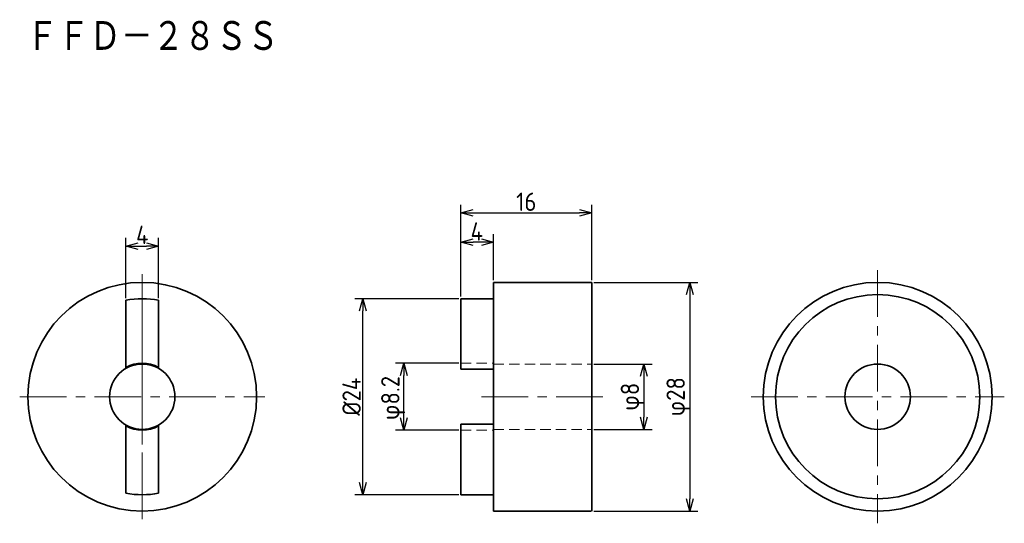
# Model space of a CAD drawing. Header units: millimetres. Extents: x 45 to 166, y 90 to 151.
import ezdxf

# ---------------------------------------------------------------- set-up
doc = ezdxf.new("R2010")
doc.units = ezdxf.units.MM
doc.header["$LTSCALE"] = 0.2
doc.linetypes.add('CENTER', pattern=[50.8, 31.75, -6.35, 6.35, -6.35])
doc.linetypes.add('HIDDEN', pattern=[9.525, 6.35, -3.175])
for name, color, linetype, lineweight in [('18-0-CON', 3, 'Continuous', 18), ('18-1-HID', 4, 'HIDDEN', 18), ('18-2-CEN', 1, 'CENTER', 18), ('35-0-CON', 7, 'Continuous', 35)]:
    doc.layers.add(name, color=color, linetype=linetype, lineweight=lineweight)
doc.styles.add('Dimension', font='isocp.shx', dxfattribs={"bigfont": 'bigfont.shx'})
doc.styles.add('KANJI', font='TXT', dxfattribs={"bigfont": 'BIGFONT'})
doc.dimstyles.new('外形図／部品図', dxfattribs={"dimscale": 0, "dimtxt": 4.5, "dimasz": 3, "dimexe": 2, "dimexo": 0.5, "dimgap": 0.5, "dimtad": 1, "dimdec": 3, "dimdsep": 46, "dimtxsty": 'Dimension', "dimblk": 'OPEN30', "dimcen": 2.5, "dimclrd": 161, "dimclre": 161, "dimclrt": 161, "dimazin": 2, "dimtm": 1e-09, "dimtfac": 0.6, "dimtdec": 3, "dimtmove": 0, "dimatfit": 3, "dimldrblk": 'OPEN30', "dimfxl": 1, "dimarcsym": 0})

# ---------------------------------------------------------------- blocks, each defined once
blk = doc.blocks.new('_Open30')
at = {"color": 0, "linetype": 'ByBlock', "lineweight": -2}
for p, q in [((-1, 0.268), (0, 0)), ((0, 0), (-1, -0.268)), ((0, 0), (-1, 0))]:
    blk.add_line(p, q, dxfattribs=at)
blk = doc.blocks.new('*D215')
at = {"layer": '18-0-CON', "color": 161, "lineweight": -2, "ltscale": 0.9}
for p, q in [((58, 117.06), (58, 124.44)), ((62, 117.06), (62, 124.44)), ((59.5, 123.44), (60.5, 123.44))]:
    blk.add_line(p, q, dxfattribs=at)
at = {"layer": 'Defpoints', "color": 0, "ltscale": 0.9}
for p in [(62, 123.44), (58, 116.81), (62, 116.81)]:
    blk.add_point(p, dxfattribs=at)
at = {"layer": '18-0-CON', "color": 161, "lineweight": -2, "ltscale": 0.9, "xscale": 1.499999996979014, "yscale": 1.499999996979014, "zscale": 1.499999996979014, "rotation": 180}
blk.add_blockref('_Open30', (58, 123.44), dxfattribs=at)
at = {"layer": '18-0-CON', "color": 161, "lineweight": -2, "ltscale": 0.9, "xscale": 1.499999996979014, "yscale": 1.499999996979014, "zscale": 1.499999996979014}
blk.add_blockref('_Open30', (62, 123.44), dxfattribs=at)
at = {"layer": '18-0-CON', "color": 161, "ltscale": 0.9, "insert": (60, 124.81), "char_height": 2.25, "attachment_point": 5, "style": 'Dimension'}
blk.add_mtext('\\A2;4', dxfattribs=at)
blk = doc.blocks.new('*D216')
at = {"layer": '18-0-CON', "color": 161, "lineweight": -2, "ltscale": 0.9}
for p, q in [((115.25, 119), (128, 119)), ((127, 117.5), (127, 92.5)), ((115.25, 91), (128, 91))]:
    blk.add_line(p, q, dxfattribs=at)
at = {"layer": 'Defpoints', "color": 0, "ltscale": 0.9}
for p in [(115, 119), (115, 91), (127, 91)]:
    blk.add_point(p, dxfattribs=at)
at = {"layer": '18-0-CON', "color": 161, "lineweight": -2, "ltscale": 0.9, "xscale": 1.499999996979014, "yscale": 1.499999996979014, "zscale": 1.499999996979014}
for p, rotation in [((127, 119), 90), ((127, 91), 270)]:
    blk.add_blockref('_Open30', p, dxfattribs=dict(at, rotation=rotation))
at = {"layer": '18-0-CON', "color": 161, "ltscale": 0.9, "insert": (125.62, 105), "char_height": 2.25, "attachment_point": 5, "rotation": 90, "style": 'Dimension'}
blk.add_mtext('\\A2;φ28', dxfattribs=at)
blk = doc.blocks.new('*D217')
at = {"layer": '18-0-CON', "color": 161, "lineweight": -2, "ltscale": 0.9}
for p, q in [((98.75, 117), (86, 117)), ((87, 94.5), (87, 115.5)), ((98.75, 93), (86, 93))]:
    blk.add_line(p, q, dxfattribs=at)
at = {"layer": 'Defpoints', "color": 0, "ltscale": 0.9}
for p in [(87, 117), (99, 117), (99, 93)]:
    blk.add_point(p, dxfattribs=at)
at = {"layer": '18-0-CON', "color": 161, "lineweight": -2, "ltscale": 0.9, "xscale": 1.499999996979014, "yscale": 1.499999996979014, "zscale": 1.499999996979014}
for p, rotation in [((87, 117), 90), ((87, 93), 270)]:
    blk.add_blockref('_Open30', p, dxfattribs=dict(at, rotation=rotation))
at = {"layer": '18-0-CON', "color": 161, "ltscale": 0.9, "insert": (85.62, 105), "char_height": 2.25, "attachment_point": 5, "rotation": 90, "style": 'Dimension'}
blk.add_mtext('\\A2;%%C24', dxfattribs=at)
blk = doc.blocks.new('*D218')
at = {"layer": '18-0-CON', "color": 161, "lineweight": -2, "ltscale": 0.9}
for p, q in [((98.75, 109.1), (91, 109.1)), ((92, 102.4), (92, 107.6)), ((98.75, 100.9), (91, 100.9))]:
    blk.add_line(p, q, dxfattribs=at)
at = {"layer": 'Defpoints', "color": 0, "ltscale": 0.9}
for p in [(92, 109.1), (99, 109.1), (99, 100.9)]:
    blk.add_point(p, dxfattribs=at)
at = {"layer": '18-0-CON', "color": 161, "lineweight": -2, "ltscale": 0.9, "xscale": 1.499999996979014, "yscale": 1.499999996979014, "zscale": 1.499999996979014}
for p, rotation in [((92, 109.1), 90), ((92, 100.9), 270)]:
    blk.add_blockref('_Open30', p, dxfattribs=dict(at, rotation=rotation))
at = {"layer": '18-0-CON', "color": 161, "ltscale": 0.9, "insert": (90.7, 104.84), "char_height": 2.25, "attachment_point": 5, "rotation": 90, "style": 'Dimension'}
blk.add_mtext('φ8.2', dxfattribs=at)
blk = doc.blocks.new('*D212')
at = {"layer": '18-0-CON', "color": 161, "lineweight": -2, "ltscale": 0.9}
for p, q in [((99, 117.25), (99, 128.5)), ((115, 119.25), (115, 128.5)), ((100.5, 127.5), (113.5, 127.5))]:
    blk.add_line(p, q, dxfattribs=at)
at = {"layer": 'Defpoints', "color": 0, "ltscale": 0.9}
for p in [(115, 127.5), (115, 119), (99, 117)]:
    blk.add_point(p, dxfattribs=at)
at = {"layer": '18-0-CON', "color": 161, "lineweight": -2, "ltscale": 0.9, "xscale": 1.499999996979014, "yscale": 1.499999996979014, "zscale": 1.499999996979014, "rotation": 180}
blk.add_blockref('_Open30', (99, 127.5), dxfattribs=at)
at = {"layer": '18-0-CON', "color": 161, "lineweight": -2, "ltscale": 0.9, "xscale": 1.499999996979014, "yscale": 1.499999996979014, "zscale": 1.499999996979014}
blk.add_blockref('_Open30', (115, 127.5), dxfattribs=at)
at = {"layer": '18-0-CON', "color": 161, "ltscale": 0.9, "insert": (107, 128.87), "char_height": 2.25, "attachment_point": 5, "style": 'Dimension'}
blk.add_mtext('\\A2;16', dxfattribs=at)
blk = doc.blocks.new('*D213')
at = {"layer": '18-0-CON', "color": 161, "lineweight": -2, "ltscale": 0.9}
for p, q in [((99, 117.25), (99, 124.91)), ((103, 119.25), (103, 124.91)), ((101.5, 123.91), (100.5, 123.91))]:
    blk.add_line(p, q, dxfattribs=at)
at = {"layer": 'Defpoints', "color": 0, "ltscale": 0.9}
for p in [(99, 123.91), (103, 119), (99, 117)]:
    blk.add_point(p, dxfattribs=at)
at = {"layer": '18-0-CON', "color": 161, "lineweight": -2, "ltscale": 0.9, "xscale": 1.499999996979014, "yscale": 1.499999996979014, "zscale": 1.499999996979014, "rotation": 180}
blk.add_blockref('_Open30', (99, 123.91), dxfattribs=at)
at = {"layer": '18-0-CON', "color": 161, "lineweight": -2, "ltscale": 0.9, "xscale": 1.499999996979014, "yscale": 1.499999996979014, "zscale": 1.499999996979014}
blk.add_blockref('_Open30', (103, 123.91), dxfattribs=at)
at = {"layer": '18-0-CON', "color": 161, "ltscale": 0.9, "insert": (100.94, 125.23), "char_height": 2.25, "attachment_point": 5, "style": 'Dimension'}
blk.add_mtext('4', dxfattribs=at)
blk = doc.blocks.new('*D214')
at = {"layer": '18-0-CON', "color": 161, "lineweight": -2, "ltscale": 0.9}
for p, q in [((115.25, 109), (122.39, 109)), ((121.39, 107.5), (121.39, 102.5)), ((115.25, 101), (122.39, 101))]:
    blk.add_line(p, q, dxfattribs=at)
at = {"layer": 'Defpoints', "color": 0, "ltscale": 0.9}
for p in [(115, 109), (115, 101), (121.39, 101)]:
    blk.add_point(p, dxfattribs=at)
at = {"layer": '18-0-CON', "color": 161, "lineweight": -2, "ltscale": 0.9, "xscale": 1.499999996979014, "yscale": 1.499999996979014, "zscale": 1.499999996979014}
for p, rotation in [((121.39, 109), 90), ((121.39, 101), 270)]:
    blk.add_blockref('_Open30', p, dxfattribs=dict(at, rotation=rotation))
at = {"layer": '18-0-CON', "color": 161, "ltscale": 0.9, "insert": (120.02, 105), "char_height": 2.25, "attachment_point": 5, "rotation": 90, "style": 'Dimension'}
blk.add_mtext('φ8', dxfattribs=at)

msp = doc.modelspace()

# ---------------------------------------------------------------- linework, layer by layer
at = {"layer": '18-1-HID'}
for p, q in [((99, 109.1), (103, 109.1)), ((103, 109), (115, 109)), ((99, 100.9), (103, 100.9)), ((103, 101), (115, 101))]:
    msp.add_line(p, q, dxfattribs=at)
at = {"layer": '18-2-CEN', "ltscale": 0.9}
for p, q in [((150, 120.5), (150, 89.5)), ((60, 90), (60, 120)), ((45, 105), (75, 105)), ((101.5, 105), (116.5, 105)), ((134.5, 105), (165.5, 105))]:
    msp.add_line(p, q, dxfattribs=at)
at = {"layer": '18-2-CEN'}
msp.add_line((60, 118.5), (60, 91.5), dxfattribs=at)
at = {"layer": '35-0-CON'}
for p, q in [((103, 119), (115, 119)), ((103, 119), (103, 101.6315)), ((115, 119), (115, 91)), ((99, 117), (103, 117)), ((99, 117), (99, 108.3685)), ((58, 116.8078), (58, 108.5791)), ((62, 116.8078), (62, 108.5791)), ((99, 108.3685), (103, 108.3685)), ((58, 101.4209), (58, 93.1922)), ((62, 101.4209), (62, 93.1922)), ((99, 101.6315), (99, 93)), ((99, 101.6315), (103, 101.6315)), ((103, 101.6315), (103, 93)), ((99, 99.5), (99, 100.9)), ((99, 97.75), (99, 99.5)), ((99, 94), (99, 97.75)), ((99, 97.75), (99, 97.75)), ((99, 93), (99, 94)), ((99, 93), (103, 93)), ((103, 93), (103, 91)), ((114.95, 91), (103, 91))]:
    msp.add_line(p, q, dxfattribs=at)
for centre, radius in [((60, 105), 14), ((150, 105), 14), ((150, 105), 12.5), ((60, 105), 4), ((150, 105), 4)]:
    msp.add_circle(centre, radius, dxfattribs=at)
for centre, radius, start, end in [((60, 106.5), 10.5, 79.019425, 100.980575), ((60, 105), 4.1, 60.803596, 119.196404), ((60, 105), 4.1, 240.803596, 299.196404), ((60, 103.5), 10.5, 259.019425, 280.980575)]:
    msp.add_arc(centre, radius, start, end, dxfattribs=at)

# ---------------------------------------------------------------- texts
at = {"layer": '18-0-CON', "style": 'KANJI', "width": 0.878049}
msp.add_text('ＦＦＤ－２８ＳＳ', height=4, dxfattribs=at).set_placement((45.7997, 147.0813))

# ---------------------------------------------------------------- dimensions: what is measured, and where the dimension line sits
at = {"layer": '18-0-CON'}
for base, p1, p2, angle, override, picture, middle in [((115, 127.5), (99, 117), (115, 119), 180, {"dimscale": 0.5, "dimgap": 0.5, "dimtol": 0, "dimlim": 0, "dimtp": 0.2, "dimtm": 0.2, "dimtolj": 2}, '*D212', (107, 128.875)), ((62, 123.4398), (58, 116.8078), (62, 116.8078), 180, {"dimscale": 0.5, "dimgap": 0.5, "dimtol": 0, "dimlim": 0, "dimtp": 0.1, "dimtm": 0.1, "dimtdec": 1, "dimtolj": 2}, '*D215', (60, 124.8148)), ((121.3906, 101), (115, 109), (115, 101), 90, {"dimscale": 0.5, "dimpost": 'φ<>'}, '*D214', (120.0156, 105))]:
    dim = msp.add_linear_dim(base=base, p1=p1, p2=p2, angle=angle, dimstyle='外形図／部品図', override=override, dxfattribs=at)
    dim.commit()
    dim.dimension.update_dxf_attribs({"geometry": picture, "text_midpoint": middle})
for base, p1, p2, angle, override, picture, middle in [((99, 123.9062), (103, 119), (99, 117), 180, {"dimscale": 0.5, "dimtm": 0.2, "dimtmove": 1}, '*D213', (100.9442, 123.8594)), ((127, 91), (115, 119), (115, 91), 90, {"dimscale": 0.5, "dimgap": 0.5, "dimpost": 'φ<>', "dimtol": 0, "dimlim": 0, "dimtp": 0.2, "dimtm": 0.2, "dimtolj": 2}, '*D216', (127, 105)), ((87, 117), (99, 93), (99, 117), 90, {"dimscale": 0.5, "dimgap": 0.5, "dimpost": '%%C<>', "dimtol": 0, "dimlim": 0, "dimtp": 0.1, "dimtm": 0.1, "dimtolj": 2}, '*D217', (87, 105)), ((92, 109.1), (99, 100.9), (99, 109.1), 90, {"dimscale": 0.5, "dimpost": 'φ<>', "dimtp": 0.2, "dimtm": 0, "dimtmove": 1}, '*D218', (92.0715, 104.8449))]:
    dim = msp.add_linear_dim(base=base, p1=p1, p2=p2, angle=angle, dimstyle='外形図／部品図', override=override, dxfattribs=at)
    dim.commit()
    dim.dimension.update_dxf_attribs({"geometry": picture, "text_midpoint": middle, "dimtype": 160})

doc.saveas('drawing.dxf')
